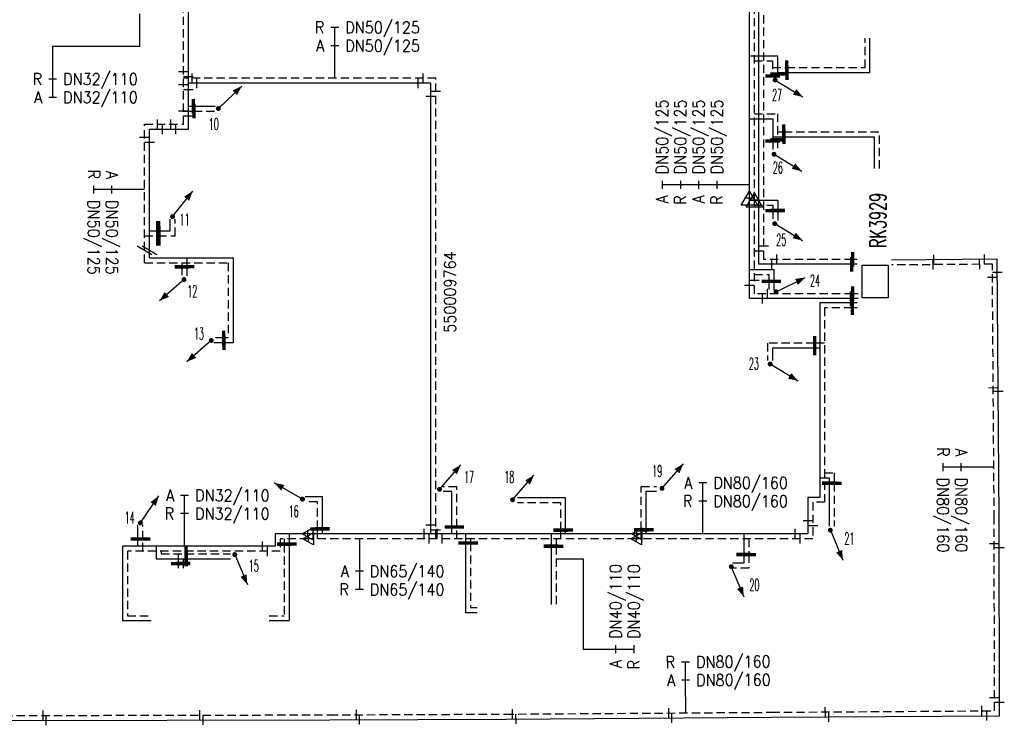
# Model space of a CAD drawing. Header units: millimetres. Extents: x 0 to 118212815, y 0 to 488348790.
# Tile 83 of 143: x 117689385 to 117764992, y 484833827 to 484887964. Entities that reach past the tile are written whole.
import ezdxf
from ezdxf.enums import TextEntityAlignment as Align

# ---------------------------------------------------------------- set-up
doc = ezdxf.new("R2010")
doc.units = ezdxf.units.MM
doc.header["$LTSCALE"] = 200
doc.linetypes.add('HIDDEN2', pattern=[4.7625, 3.175, -1.5875])
for name, color, linetype in [('WW-C-AFSLUITER', 7, 'Continuous'), ('WW-C-isolatieovergang', 7, 'Continuous'), ('WW-C-KAST', 7, 'Continuous'), ('WW-C-mof', 7, 'Continuous'), ('WW-C-stijgstrang', 7, 'Continuous'), ('WW-C-VERLOOP', 7, 'Continuous'), ('WW-I-diam', 7, 'Continuous'), ('WW-I-info', 7, 'Continuous'), ('WW-L-aanvoer', 3, 'Continuous'), ('WW-L-retour', 3, 'HIDDEN2')]:
    doc.layers.add(name, color=color, linetype=linetype)
doc.styles.add('DIN17', font='ROMANS.SHX', dxfattribs={"width": 0.9})

# ---------------------------------------------------------------- blocks, each defined once
blk = doc.blocks.new('LR-VERL')
at = {"color": 0, "linetype": 'ByBlock', "lineweight": -2}
blk.add_lwpolyline([(1.08, 0), (-1.08, -1.25), (-1.08, 1.25)], close=True, dxfattribs=at)
blk = doc.blocks.new('LR-mof')
at = {"color": 0, "linetype": 'ByBlock', "lineweight": -2}
blk.add_line((0, -0.75), (0, 0.75), dxfattribs=at)
blk = doc.blocks.new('LR-styg')
at = {"color": 0, "lineweight": -3}
blk.add_line((0, 0), (2.5, 4.33), dxfattribs=at)
at = {"color": 0, "lineweight": -3, "const_width": 0.375}
blk.add_lwpolyline([(-0.19, 0, 1), (0.19, 0, 1)], format="xyb", close=True, dxfattribs=at)
at = {"color": 0, "lineweight": -3}
blk.add_solid([(2.5, 4.33), (1.32, 3.28), (2.18, 2.78)], dxfattribs=at)
at = {"color": 7, "linetype": 'ByBlock', "lineweight": -2, "style": 'DIN17', "width": 0.5}
blk.add_attdef('*1', text='', height=1.8, dxfattribs=at).set_placement((0, -2.5), align=Align.MIDDLE)
blk = doc.blocks.new('LR-isoov')
at = {"color": 0, "linetype": 'ByBlock', "lineweight": -2}
blk.add_line((0.87, 1.5), (-0.87, -1.5), dxfattribs=at)
blk = doc.blocks.new('LR-DIAB2')
at = {"color": 0, "linetype": 'Continuous', "lineweight": -3}
blk.add_line((0, 5), (0, 7.8), dxfattribs=at)
at = {"color": 0, "lineweight": -3}
blk.add_line((0, 0), (0, 5), dxfattribs=at)
for points in [[(0.61, 7.8), (0, 7.8), (-0.61, 7.8)], [(0.61, 5), (0, 5), (-0.61, 5)]]:
    blk.add_lwpolyline(points, dxfattribs=at)
at = {"color": 1, "lineweight": -3, "style": 'DIN17', "width": 0.9}
for tag, p in [('*1', (-1.61, 7.8)), ('*2', (-1.61, 5.02))]:
    blk.add_attdef(tag, text='', height=1.8, dxfattribs=at).set_placement(p, align=Align.MIDDLE_RIGHT)
for tag, p in [('*11', (1.61, 7.8)), ('*12', (1.61, 5))]:
    blk.add_attdef(tag, text='', height=1.8, dxfattribs=at).set_placement(p, align=Align.MIDDLE_LEFT)
blk = doc.blocks.new('LR-DIAO2')
at = {"color": 0, "lineweight": -3}
blk.add_line((0, 0), (0, -5), dxfattribs=at)
at = {"color": 0, "linetype": 'Continuous', "lineweight": -3}
blk.add_line((0, -5), (0, -7.8), dxfattribs=at)
at = {"color": 0, "lineweight": -3}
for points in [[(0.61, -5), (0, -5), (-0.61, -5)], [(0.61, -7.8), (0, -7.8), (-0.61, -7.8)]]:
    blk.add_lwpolyline(points, dxfattribs=at)
at = {"color": 1, "lineweight": -3, "style": 'DIN17', "width": 0.9}
for tag, p in [('*1', (-1.61, -5)), ('*2', (-1.61, -7.78))]:
    blk.add_attdef(tag, text='', height=1.8, dxfattribs=at).set_placement(p, align=Align.MIDDLE_RIGHT)
for tag, p in [('*11', (1.61, -5)), ('*12', (1.61, -7.8))]:
    blk.add_attdef(tag, text='', height=1.8, dxfattribs=at).set_placement(p, align=Align.MIDDLE_LEFT)
blk = doc.blocks.new('LR-DIAB4')
at = {"color": 0, "linetype": 'Continuous', "lineweight": -3}
for p, q in [((0, 10.6), (0, 13.4)), ((0, 7.8), (0, 10.6)), ((0, 5), (0, 7.8))]:
    blk.add_line(p, q, dxfattribs=at)
at = {"color": 0, "lineweight": -3}
blk.add_line((0, 0), (0, 5), dxfattribs=at)
for points in [[(0.61, 13.4), (0, 13.4), (-0.61, 13.4)], [(0.61, 10.6), (0, 10.6), (-0.61, 10.6)], [(0.61, 7.8), (0, 7.8), (-0.61, 7.8)], [(0.61, 5), (0, 5), (-0.61, 5)]]:
    blk.add_lwpolyline(points, dxfattribs=at)
at = {"color": 1, "lineweight": -3, "style": 'DIN17', "width": 0.9}
for tag, p in [('*1', (-1.61, 13.4)), ('*2', (-1.61, 10.62)), ('*3', (-1.61, 7.82)), ('*4', (-1.61, 5.02))]:
    blk.add_attdef(tag, text='', height=1.8, dxfattribs=at).set_placement(p, align=Align.MIDDLE_RIGHT)
for tag, p in [('*11', (1.61, 13.4)), ('*12', (1.61, 10.6)), ('*13', (1.61, 7.8)), ('*14', (1.61, 5))]:
    blk.add_attdef(tag, text='', height=1.8, dxfattribs=at).set_placement(p, align=Align.MIDDLE_LEFT)
blk = doc.blocks.new('LR-AFS')
at = {"color": 0, "lineweight": -3, "const_width": 0.7}
blk.add_lwpolyline([(0, -1.5), (0, 1.5)], dxfattribs=at)
at = {"color": 7, "linetype": 'ByBlock', "lineweight": -2, "style": 'DIN17', "width": 0.9}
blk.add_attdef('*1', text='', height=2.5, dxfattribs=at).set_placement((0, 5), align=Align.MIDDLE)
at = {"color": 0, "linetype": 'ByBlock', "lineweight": -2, "style": 'DIN17', "width": 0.3, "flags": 1}
for tag, p in [('*2', (2.5, 1.5)), ('OCODE', (-7.5, -2.5)), ('NCODE', (-2.5, -2.5)), ('BC', (2.5, -2.5)), ('RK', (7.5, -2.5)), ('ST', (-7.5, -5)), ('VCODE', (-2.5, -5)), ('NIVO', (2.5, -5)), ('IMM', (7.5, -5)), ('FABR', (-7.5, -7.5)), ('TYPE', (-2.5, -7.5)), ('OPBOUW', (2.5, -7.5)), ('BEDIEN', (7.5, -7.5)), ('VERTR', (-7.5, -10)), ('OPBLEN', (-2.5, -10)), ('HULPST', (2.5, -10)), ('VERLSP', (7.5, -10)), ('DEKM', (-7.5, -12.5)), ('PDATUM', (-2.5, -12.5)), ('OPM', (2.5, -12.5)), ('BORD', (7.5, -12.5)), ('BORDL', (-7.5, -15)), ('BORDX', (-2.5, -15)), ('BORDY', (2.5, -15)), ('BORDZ', (7.5, -15))]:
    blk.add_attdef(tag, text='', height=1.8, dxfattribs=at).set_placement(p, align=Align.MIDDLE)
blk = doc.blocks.new('LR-kast')
at = {"color": 0, "linetype": 'ByBlock', "lineweight": -3}
blk.add_lwpolyline([(-2.5, 2), (2.5, 2), (2.5, -2), (-2.5, -2)], close=True, dxfattribs=at)
at = {"color": 7, "linetype": 'ByBlock', "lineweight": -3, "style": 'DIN17', "width": 0.7}
for tag, p in [('*1', (0, 5)), ('*2', (0, -5))]:
    blk.add_attdef(tag, text='', height=2.5, dxfattribs=at).set_placement(p, align=Align.MIDDLE)
at = {"color": 0, "linetype": 'ByBlock', "lineweight": -2, "style": 'DIN17', "width": 0.3, "flags": 1}
for tag, p in [('OCODE', (5, 1.25)), ('NCODE', (10, 1.25)), ('BC', (15, 1.25)), ('RK', (20, 1.25)), ('ST', (5, -1.25)), ('VCODE', (10, -1.25)), ('NIVO', (15, -1.25)), ('IMM', (20, -1.25))]:
    blk.add_attdef(tag, text='', height=1.8, dxfattribs=at).set_placement(p, align=Align.MIDDLE)
blk = doc.blocks.new('LR-hyp')
at = {"color": 7, "linetype": 'ByBlock', "lineweight": -3, "style": 'DIN17', "width": 0.9}
blk.add_attdef('*1', text='', height=1.8, dxfattribs=at).set_placement((0, 0), align=Align.MIDDLE)
at = {"color": 7, "linetype": 'ByBlock', "lineweight": -2, "style": 'DIN17', "width": 0.9, "flags": 1}
blk.add_attdef('*2', text='', height=1.8, dxfattribs=at).set_placement((0, -5), align=Align.MIDDLE)

msp = doc.modelspace()

# ---------------------------------------------------------------- linework, layer by layer
at = {"layer": 'WW-I-diam'}
for p, q in [((117698578, 484888408), (117698578, 484885908)), ((117698578, 484885908), (117691917, 484885908)), ((117730570, 484846592), (117732643, 484846592)), ((117732643, 484846592), (117732643, 484839661))]:
    msp.add_line(p, q, dxfattribs=at)
at = {"layer": 'WW-L-aanvoer'}
for p, q in [((117746135, 484869198), (117746135, 484896997)), ((117745421, 484874279), (117745421, 484891175)), ((117702338, 484879562), (117702338, 484888738)), ((117754678, 484883905), (117754678, 484886537)), ((117745421, 484885189), (117747578, 484885189)), ((117747578, 484885189), (117747578, 484883803)), ((117747578, 484883905), (117748303, 484883905)), ((117747578, 484883803), (117747578, 484883580)), ((117748303, 484883905), (117754678, 484883905)), ((117720955, 484883090), (117702338, 484883090)), ((117720955, 484848520), (117720955, 484883090)), ((117702338, 484881327), (117702728, 484881327)), ((117702728, 484881327), (117704390, 484881327)), ((117745421, 484880359), (117747206, 484880359)), ((117747206, 484880359), (117747206, 484878667)), ((117699351, 484870279), (117699351, 484879562)), ((117699351, 484879562), (117702338, 484879562)), ((117747206, 484878984), (117748066, 484878984)), ((117748066, 484878984), (117755022, 484878984)), ((117755022, 484876541), (117755022, 484878984)), ((117747206, 484878667), (117747206, 484878006)), ((117745421, 484866562), (117745421, 484874279)), ((117745421, 484874115), (117747597, 484874115)), ((117747597, 484874115), (117747597, 484873328)), ((117747597, 484873328), (117747597, 484872550)), ((117700936, 484871762), (117700936, 484872655)), ((117699351, 484871762), (117700016, 484871762)), ((117700016, 484871762), (117700936, 484871762)), ((117699351, 484869687), (117699351, 484870279)), ((117699351, 484869687), (117705779, 484869687)), ((117702222, 484869687), (117702222, 484869014)), ((117705779, 484869687), (117705779, 484863175)), ((117753271, 484869198), (117746135, 484869198)), ((117753690, 484869198), (117753271, 484869198)), ((117764451, 484869585), (117756321, 484869526)), ((117764597, 484849706), (117764451, 484869585)), ((117702222, 484869014), (117702222, 484868302)), ((117745421, 484868796), (117747293, 484868796)), ((117747293, 484868796), (117747293, 484867884)), ((117747293, 484867884), (117747293, 484867246)), ((117753245, 484866562), (117745421, 484866562)), ((117750815, 484866238), (117750815, 484851316)), ((117753329, 484866238), (117750815, 484866238)), ((117753758, 484866562), (117753245, 484866562)), ((117753695, 484866238), (117753329, 484866238)), ((117705068, 484863175), (117704285, 484863175)), ((117705779, 484863175), (117705068, 484863175)), ((117747198, 484862764), (117747198, 484861826)), ((117750438, 484862764), (117747198, 484862764)), ((117750815, 484862764), (117750438, 484862764)), ((117750815, 484852820), (117751555, 484852820)), ((117751555, 484852820), (117751555, 484852406)), ((117722573, 484851754), (117721897, 484851754)), ((117722573, 484849041), (117722573, 484851754)), ((117737499, 484851780), (117738294, 484851780)), ((117737499, 484848846), (117737499, 484851780)), ((117751555, 484852406), (117751555, 484849095)), ((117712635, 484851365), (117711314, 484851365)), ((117712635, 484848900), (117712635, 484851365)), ((117731306, 484851269), (117727609, 484851269)), ((117731306, 484848820), (117731306, 484851269)), ((117750815, 484851316), (117749912, 484851316)), ((117749912, 484851316), (117749912, 484848520)), ((117764619, 484834565), (117764597, 484849706)), ((117698466, 484848116), (117698466, 484849211)), ((117712635, 484848520), (117712635, 484848900)), ((117722573, 484848520), (117722573, 484849041)), ((117731306, 484848520), (117731306, 484848820)), ((117737499, 484848520), (117737499, 484848846)), ((117698466, 484847566), (117698466, 484848116)), ((117711485, 484848520), (117709012, 484848520)), ((117709012, 484848520), (117709012, 484847566)), ((117710083, 484848520), (117710083, 484847734)), ((117736761, 484848520), (117711485, 484848520)), ((117723630, 484848520), (117723630, 484847823)), ((117730190, 484848520), (117730190, 484847573)), ((117749912, 484848520), (117736761, 484848520)), ((117744989, 484848520), (117744989, 484846929)), ((117709012, 484847566), (117697284, 484847566)), ((117697284, 484847566), (117697284, 484841858)), ((117699867, 484847566), (117699867, 484846594)), ((117710083, 484847734), (117710083, 484841858)), ((117723630, 484847823), (117723630, 484842479)), ((117730190, 484847573), (117730190, 484843086)), ((117699867, 484846594), (117702169, 484846594)), ((117701934, 484846594), (117701934, 484846239)), ((117702169, 484846594), (117705569, 484846594)), ((117744989, 484846929), (117744989, 484846255)), ((117701934, 484846239), (117701934, 484845883)), ((117744989, 484846255), (117744117, 484846255)), ((117723630, 484842479), (117724517, 484842479)), ((117697284, 484841858), (117699483, 484841858)), ((117708554, 484841858), (117710083, 484841858)), ((117726705, 484834306), (117747124, 484834445)), ((117747124, 484834445), (117764619, 484834565)), ((117688194, 484834196), (117713197, 484834248)), ((117713197, 484834248), (117726705, 484834306))]:
    msp.add_line(p, q, dxfattribs=at)
at = {"layer": 'WW-L-retour'}
for p, q in [((117746515, 484869578), (117746515, 484897054)), ((117745801, 484874121), (117745801, 484891377)), ((117701958, 484879942), (117701958, 484888989)), ((117754298, 484884285), (117754298, 484886537)), ((117745801, 484884809), (117747198, 484884809)), ((117747198, 484884809), (117747198, 484883645)), ((117747198, 484884285), (117748271, 484884285)), ((117748271, 484884285), (117754298, 484884285)), ((117721335, 484883470), (117701958, 484883470)), ((117721335, 484848140), (117721335, 484883470)), ((117747198, 484883645), (117747198, 484883580)), ((117701958, 484880947), (117702763, 484880947)), ((117702763, 484880947), (117704390, 484880947)), ((117745801, 484880739), (117747586, 484880739)), ((117747586, 484880739), (117747586, 484878746)), ((117698971, 484870284), (117698971, 484879942)), ((117698971, 484879942), (117701958, 484879942)), ((117747586, 484879364), (117748055, 484879364)), ((117748055, 484879364), (117755402, 484879364)), ((117755402, 484876541), (117755402, 484879364)), ((117747586, 484878746), (117747586, 484878006)), ((117745801, 484866942), (117745801, 484874121)), ((117745801, 484873735), (117747217, 484873735)), ((117747217, 484873735), (117747217, 484873321)), ((117747217, 484873321), (117747217, 484872550)), ((117701316, 484871382), (117701316, 484872655)), ((117698971, 484871382), (117700027, 484871382)), ((117700027, 484871382), (117701316, 484871382)), ((117698971, 484869307), (117698971, 484870284)), ((117698971, 484869307), (117705399, 484869307)), ((117701842, 484869307), (117701842, 484869000)), ((117705399, 484869307), (117705399, 484863555)), ((117753347, 484869578), (117746515, 484869578)), ((117753690, 484869578), (117753347, 484869578)), ((117764074, 484869203), (117756321, 484869146)), ((117764217, 484849704), (117764074, 484869203)), ((117701842, 484869000), (117701842, 484868302)), ((117745801, 484868416), (117746913, 484868416)), ((117746913, 484868416), (117746913, 484867895)), ((117746913, 484867895), (117746913, 484867246)), ((117753347, 484866942), (117745801, 484866942)), ((117753758, 484866942), (117753347, 484866942)), ((117751195, 484865858), (117751195, 484850936)), ((117753325, 484865858), (117751195, 484865858)), ((117753695, 484865858), (117753325, 484865858)), ((117705051, 484863555), (117704285, 484863555)), ((117705399, 484863555), (117705051, 484863555)), ((117746818, 484863144), (117746818, 484861826)), ((117750424, 484863144), (117746818, 484863144)), ((117751195, 484863144), (117750424, 484863144)), ((117751195, 484853200), (117751935, 484853200)), ((117751935, 484853200), (117751935, 484852397)), ((117722953, 484852134), (117721897, 484852134)), ((117722953, 484849035), (117722953, 484852134)), ((117737119, 484852160), (117738294, 484852160)), ((117737119, 484848826), (117737119, 484852160)), ((117751935, 484852397), (117751935, 484849095)), ((117712255, 484850985), (117711314, 484850985)), ((117712255, 484848896), (117712255, 484850985)), ((117730926, 484850889), (117727609, 484850889)), ((117730926, 484848799), (117730926, 484850889)), ((117751195, 484850936), (117750292, 484850936)), ((117750292, 484850936), (117750292, 484848140)), ((117764238, 484834942), (117764217, 484849704)), ((117698846, 484848121), (117698846, 484849211)), ((117712255, 484848140), (117712255, 484848896)), ((117722953, 484848140), (117722953, 484849035)), ((117730926, 484848140), (117730926, 484848799)), ((117737119, 484848140), (117737119, 484848826)), ((117698846, 484847186), (117698846, 484848121)), ((117711532, 484848140), (117709392, 484848140)), ((117709392, 484848140), (117709392, 484847186)), ((117709703, 484848140), (117709703, 484847725)), ((117736717, 484848140), (117711532, 484848140)), ((117724010, 484848140), (117724010, 484847811)), ((117730570, 484848140), (117730570, 484847565)), ((117750292, 484848140), (117736717, 484848140)), ((117745369, 484848140), (117745369, 484846922)), ((117709392, 484847186), (117697664, 484847186)), ((117697664, 484847186), (117697664, 484842238)), ((117700247, 484847186), (117700247, 484846974)), ((117709703, 484847725), (117709703, 484842238)), ((117724010, 484847811), (117724010, 484842859)), ((117730570, 484847565), (117730570, 484843086)), ((117700247, 484846974), (117702160, 484846974)), ((117701554, 484846974), (117701554, 484846231)), ((117702160, 484846974), (117705569, 484846974)), ((117745369, 484846922), (117745369, 484845875)), ((117701554, 484846231), (117701554, 484845883)), ((117745369, 484845875), (117744117, 484845875)), ((117724010, 484842859), (117724517, 484842859)), ((117697664, 484842238), (117699483, 484842238)), ((117708554, 484842238), (117709703, 484842238)), ((117688197, 484834576), (117713195, 484834628)), ((117713195, 484834628), (117726703, 484834686)), ((117726703, 484834686), (117747122, 484834825)), ((117747122, 484834825), (117764238, 484834942))]:
    msp.add_line(p, q, dxfattribs=at)

# ---------------------------------------------------------------- block references
at = {"layer": 'WW-C-AFSLUITER', "linetype": 'Continuous'}
for p, xscale, yscale, zscale in [((117748271, 484884285), 375, 375, 375), ((117748303, 484883905), 375, 375, 375), ((117702728, 484881327), 375, 375, 375), ((117702763, 484880947), 375, 375, 375), ((117748055, 484879364), 375, 375, 375), ((117748066, 484878984), 375, 375, 375), ((117700016, 484871762), 500, 500, 500), ((117700027, 484871382), 500, 500, 500), ((117753271, 484869198), 375, 375, 375), ((117753347, 484869578), 375, 375, 375), ((117753347, 484866942), 375, 375, 375), ((117753245, 484866562), 375, 375, 375), ((117753329, 484866238), 375, 375, 375), ((117753325, 484865858), 375, 375, 375), ((117705051, 484863555), 375, 375, 375), ((117705068, 484863175), 375, 375, 375), ((117750424, 484863144), 375, 375, 375), ((117750438, 484862764), 375, 375, 375), ((117702160, 484846974), 375, 375, 375), ((117702169, 484846594), 375, 375, 375)]:
    msp.add_blockref('LR-AFS', p, dxfattribs=dict(at, xscale=xscale, yscale=yscale, zscale=zscale))
at = {"layer": 'WW-C-AFSLUITER', "linetype": 'Continuous', "xscale": 375, "yscale": 375, "zscale": 375}
for p, rotation in [((117747198, 484883645), 90), ((117747578, 484883803), 90), ((117747206, 484878667), 90), ((117747586, 484878746), 90), ((117747217, 484873321), 90), ((117747597, 484873328), 270), ((117701842, 484869000), 90), ((117702222, 484869014), 90), ((117746913, 484867895), 90), ((117747293, 484867884), 90), ((117751555, 484852406), 90), ((117751935, 484852397), 90), ((117712255, 484848896), 90), ((117712635, 484848900), 90), ((117722573, 484849041), 90), ((117722953, 484849035), 90), ((117730926, 484848799), 90), ((117731306, 484848820), 90), ((117737119, 484848826), 90), ((117737499, 484848846), 90), ((117698466, 484848116), 90), ((117698846, 484848121), 90), ((117723630, 484847823), 90), ((117724010, 484847811), 90), ((117709703, 484847725), 90), ((117710083, 484847734), 90), ((117730190, 484847573), 90), ((117730570, 484847565), 90), ((117744989, 484846929), 90), ((117745369, 484846922), 90), ((117701554, 484846231), 90), ((117701934, 484846239), 90)]:
    msp.add_blockref('LR-AFS', p, dxfattribs=dict(at, rotation=rotation))
at = {"layer": 'WW-C-isolatieovergang', "linetype": 'Continuous', "xscale": 375, "yscale": 375, "zscale": 375, "rotation": 90}
for p in [(117698971, 484870284), (117699351, 484870279)]:
    msp.add_blockref('LR-isoov', p, dxfattribs=at)
at = {"layer": 'WW-C-KAST', "linetype": 'Continuous'}
ref = msp.add_blockref('LR-kast', (117755072, 484867887), dxfattribs=dict(at, xscale=500, yscale=500, zscale=500, rotation=90))
ref.add_attrib('*1', 'RK3929', dxfattribs={"layer": '0', "color": 7, "linetype": 'ByBlock', "lineweight": -3, "height": 1250, "rotation": 90, "style": 'DIN17', "width": 0.65}).set_placement((117755286, 484872562), align=Align.MIDDLE)
at = {"layer": 'WW-C-mof'}
for p, xscale, yscale, zscale, rotation in [((117701958, 484883970), 500, 500, 500, 90), ((117702338, 484883590), 500, 500, 500, 90), ((117719955, 484883090), 500, 500, 500, 180.0000000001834), ((117720335, 484883470), 500, 500, 500, 180), ((117701958, 484882970), 500, 500, 500, 90), ((117702338, 484882590), 500, 500, 500, 90), ((117720955, 484882090), 500, 500, 500, 270), ((117721335, 484882470), 500, 500, 500, 270), ((117701958, 484880942), 500, 500, 500, 90), ((117702338, 484880562), 500, 500, 500, 90), ((117700958, 484879942), 500, 500, 500, 180), ((117701338, 484879562), 500, 500, 500, 180), ((117698971, 484878942), 500, 500, 500, 270), ((117699351, 484878562), 500, 500, 500, 270), ((117745421, 484874279), 500, 500, 500, 90), ((117745801, 484874121), 500, 500, 500, 90), ((117746135, 484870198), 500, 500, 500, 90), ((117746515, 484870578), 500, 500, 500, 90), ((117763451, 484869578), 500, 500, 500, 180.420720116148), ((117763074, 484869195), 499.9999999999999, 499.9999999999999, 499.9999999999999, 180.4207201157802), ((117764458, 484868585), 499.9999999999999, 499.9999999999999, 499.9999999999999, 270.4207201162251), ((117745801, 484867942), 500, 500, 500, 90), ((117764081, 484868203), 500.0000000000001, 500.0000000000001, 500.0000000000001, 270.4207201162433), ((117745421, 484867562), 500, 500, 500, 90), ((117749912, 484849520), 500, 500, 500, 90), ((117711485, 484848520), 375, 375, 375, 180), ((117720955, 484849190), 500, 500, 500, 90), ((117721335, 484848810), 500, 500, 500, 90), ((117736761, 484848520), 375, 375, 375, 180), ((117748912, 484848520), 500, 500, 500, 180), ((117750292, 484849140), 500, 500, 500, 90), ((117708012, 484847566), 500, 500, 500, 180), ((117711532, 484848140), 375, 375, 375, 180), ((117736717, 484848140), 375, 375, 375, 180), ((117749292, 484848140), 500, 500, 500, 180), ((117708392, 484847186), 500, 500, 500, 180), ((117764237, 484835942), 500, 500, 500, 90.08384716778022), ((117763238, 484834935), 500.0000000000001, 500.0000000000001, 500.0000000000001, 180.3904065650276), ((117764617, 484835565), 500.0000000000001, 500.0000000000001, 500.0000000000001, 90.08384716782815), ((117763619, 484834558), 500, 500, 500, 180.3904065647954)]:
    msp.add_blockref('LR-mof', p, dxfattribs=dict(at, xscale=xscale, yscale=yscale, zscale=zscale, rotation=rotation))
at = {"layer": 'WW-C-mof', "xscale": 500, "yscale": 500, "zscale": 500}
for p in [(117702620, 484883470), (117703000, 484883090), (117699971, 484879942), (117700351, 484879562), (117747515, 484869578), (117747135, 484869198), (117746421, 484866562), (117746801, 484866942), (117720455, 484848520), (117721455, 484848520), (117720835, 484848140), (117721835, 484848140)]:
    msp.add_blockref('LR-mof', p, dxfattribs=at)
at = {"layer": 'WW-C-mof', "linetype": 'Continuous'}
for p, xscale, yscale, zscale, rotation in [((117759590, 484869550), 500, 500, 500, 0.4207), ((117759529, 484869169), 500, 500, 500, 0.4207), ((117764143, 484859734), 500, 500, 500, 270.4207), ((117764525, 484859462), 500, 500, 500, 270.4207), ((117764220, 484847780), 500, 500, 500, 270.0838), ((117764600, 484847465), 500, 500, 500, 270.0838), ((117727227, 484834690), 500.0000000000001, 500.0000000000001, 500.0000000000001, 0.3903999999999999), ((117739232, 484834772), 500.0000000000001, 500.0000000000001, 500.0000000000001, 0.3903999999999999), ((117751251, 484834854), 500.0000000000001, 500.0000000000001, 500.0000000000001, 0.3903999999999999), ((117691195, 484834582), 500, 500, 500, 0.1202), ((117691430, 484834202), 500, 500, 500, 0.1202), ((117703229, 484834607), 500, 500, 500, 0.1202), ((117703468, 484834230, -1617), 500, 500, 500, 0.1202), ((117715247, 484834637), 500.0000000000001, 500.0000000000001, 500.0000000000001, 0.2471), ((117715488, 484834258), 500.0000000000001, 500.0000000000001, 500.0000000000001, 0.2471), ((117727494, 484834312), 500.0000000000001, 500.0000000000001, 500.0000000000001, 0.3903999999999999), ((117739464, 484834393), 500.0000000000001, 500.0000000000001, 500.0000000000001, 0.3903999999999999), ((117751522, 484834475), 500.0000000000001, 500.0000000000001, 500.0000000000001, 0.3903999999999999)]:
    msp.add_blockref('LR-mof', p, dxfattribs=dict(at, xscale=xscale, yscale=yscale, zscale=zscale, rotation=rotation))
at = {"layer": 'WW-C-stijgstrang', "linetype": 'Continuous'}
ref = msp.add_blockref('LR-styg', (117747396, 484883334), dxfattribs=dict(at, xscale=499.9999999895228, yscale=499.9999999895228, zscale=500, rotation=268.7263732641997))
ref.add_attrib('*1', '27', dxfattribs={"layer": '0', "color": 7, "linetype": 'ByBlock', "lineweight": -2, "height": 900, "style": 'DIN17', "width": 0.5}).set_placement((117747542, 484882194), align=Align.MIDDLE)
ref = msp.add_blockref('LR-styg', (117704639, 484881153), dxfattribs=dict(at, xscale=499.9999999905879, yscale=499.9999999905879, zscale=499.9999999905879, rotation=343.586876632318))
ref.add_attrib('*1', '10', dxfattribs={"layer": '0', "color": 7, "linetype": 'ByBlock', "lineweight": -2, "height": 900, "style": 'DIN17', "width": 0.5}).set_placement((117704286, 484879954), align=Align.MIDDLE)
ref = msp.add_blockref('LR-styg', (117747308, 484877641), dxfattribs=dict(at, xscale=499.9999999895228, yscale=499.9999999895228, zscale=500, rotation=268.7263732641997))
ref.add_attrib('*1', '26', dxfattribs={"layer": '0', "color": 7, "linetype": 'ByBlock', "lineweight": -2, "height": 900, "style": 'DIN17', "width": 0.5}).set_placement((117747609, 484876622), align=Align.MIDDLE)
ref = msp.add_blockref('LR-styg', (117701125, 484872854), dxfattribs=dict(at, xscale=499.9999999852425, yscale=499.9999999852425, zscale=500, rotation=351.7934383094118))
ref.add_attrib('*1', '11', dxfattribs={"layer": '0', "color": 7, "linetype": 'ByBlock', "lineweight": -2, "height": 900, "style": 'DIN17', "width": 0.5}).set_placement((117702047, 484872631), align=Align.MIDDLE)
ref = msp.add_blockref('LR-styg', (117747368, 484872318), dxfattribs=dict(at, xscale=499.9999999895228, yscale=499.9999999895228, zscale=500, rotation=268.7263732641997))
ref.add_attrib('*1', '25', dxfattribs={"layer": '0', "color": 7, "linetype": 'ByBlock', "lineweight": -2, "height": 900, "style": 'DIN17', "width": 0.5}).set_placement((117747864, 484871077), align=Align.MIDDLE)
ref = msp.add_blockref('LR-styg', (117702003, 484868030), dxfattribs=dict(at, xscale=499.9999999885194, yscale=499.9999999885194, zscale=500, rotation=161.0082103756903))
ref.add_attrib('*1', '12', dxfattribs={"layer": '0', "color": 7, "linetype": 'ByBlock', "lineweight": -2, "height": 900, "style": 'DIN17', "width": 0.5}).set_placement((117702638, 484867128), align=Align.MIDDLE)
ref = msp.add_blockref('LR-styg', (117747462, 484867091), dxfattribs=dict(at, xscale=499.999999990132, yscale=499.999999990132, zscale=499.999999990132, rotation=325.8089076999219))
ref.add_attrib('*1', '24', dxfattribs={"layer": '0', "color": 7, "linetype": 'ByBlock', "lineweight": -2, "height": 900, "style": 'DIN17', "width": 0.5}).set_placement((117750455, 484867941), align=Align.MIDDLE)
ref = msp.add_blockref('LR-styg', (117704097, 484863358), dxfattribs=dict(at, xscale=499.9999999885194, yscale=499.9999999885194, zscale=500, rotation=161.0082103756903))
ref.add_attrib('*1', '13', dxfattribs={"layer": '0', "color": 7, "linetype": 'ByBlock', "lineweight": -2, "height": 900, "style": 'DIN17', "width": 0.5}).set_placement((117703151, 484863871), align=Align.MIDDLE)
ref = msp.add_blockref('LR-styg', (117747015, 484861548), dxfattribs=dict(at, xscale=499.9999999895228, yscale=499.9999999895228, zscale=500, rotation=268.7263732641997))
ref.add_attrib('*1', '23', dxfattribs={"layer": '0', "color": 7, "linetype": 'ByBlock', "lineweight": -2, "height": 900, "style": 'DIN17', "width": 0.5}).set_placement((117745766, 484861576), align=Align.MIDDLE)
ref = msp.add_blockref('LR-styg', (117721623, 484851929), dxfattribs=dict(at, xscale=500.0000000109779, yscale=499.9999999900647, zscale=500, rotation=348.9727180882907))
ref.add_attrib('*1', '17', dxfattribs={"layer": '0', "color": 7, "linetype": 'ByBlock', "lineweight": -2, "height": 900, "style": 'DIN17', "width": 0.5}).set_placement((117723889, 484852883), align=Align.MIDDLE)
ref = msp.add_blockref('LR-styg', (117738707, 484852005), dxfattribs=dict(at, xscale=500.0000000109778, yscale=499.9999999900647, zscale=500, rotation=348.9727180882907))
ref.add_attrib('*1', '19', dxfattribs={"layer": '0', "color": 7, "linetype": 'ByBlock', "lineweight": -2, "height": 900, "style": 'DIN17', "width": 0.5}).set_placement((117738342, 484853333), align=Align.MIDDLE)
ref = msp.add_blockref('LR-styg', (117727234, 484851131), dxfattribs=dict(at, xscale=500.0000000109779, yscale=499.9999999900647, zscale=500, rotation=348.9727180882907))
ref.add_attrib('*1', '18', dxfattribs={"layer": '0', "color": 7, "linetype": 'ByBlock', "lineweight": -2, "height": 900, "style": 'DIN17', "width": 0.5}).set_placement((117726980, 484852882), align=Align.MIDDLE)
ref = msp.add_blockref('LR-styg', (117711100, 484851175), dxfattribs=dict(at, xscale=500, yscale=500, zscale=500, rotation=90))
ref.add_attrib('*1', '16', dxfattribs={"layer": '0', "color": 7, "linetype": 'ByBlock', "lineweight": -2, "height": 900, "style": 'DIN17', "width": 0.5}).set_placement((117710428, 484850251), align=Align.MIDDLE)
ref = msp.add_blockref('LR-styg', (117698656, 484849355), dxfattribs=dict(at, xscale=499.999999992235, yscale=499.999999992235, zscale=499.999999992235, rotation=355.8443856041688))
ref.add_attrib('*1', '14', dxfattribs={"layer": '0', "color": 7, "linetype": 'ByBlock', "lineweight": -2, "height": 900, "style": 'DIN17', "width": 0.5}).set_placement((117697827, 484849753), align=Align.MIDDLE)
ref = msp.add_blockref('LR-styg', (117751636, 484848797), dxfattribs=dict(at, xscale=499.9999999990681, yscale=499.9999999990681, zscale=499.9999999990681, rotation=232.710433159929))
ref.add_attrib('*1', '21', dxfattribs={"layer": '0', "color": 7, "linetype": 'ByBlock', "lineweight": -2, "height": 900, "style": 'DIN17', "width": 0.5}).set_placement((117753099, 484848158), align=Align.MIDDLE)
ref = msp.add_blockref('LR-styg', (117705901, 484846926), dxfattribs=dict(at, xscale=499.9999999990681, yscale=499.9999999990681, zscale=499.9999999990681, rotation=232.710433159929))
ref.add_attrib('*1', '15', dxfattribs={"layer": '0', "color": 7, "linetype": 'ByBlock', "lineweight": -2, "height": 900, "style": 'DIN17', "width": 0.5}).set_placement((117707360, 484846069), align=Align.MIDDLE)
ref = msp.add_blockref('LR-styg', (117744025, 484845998), dxfattribs=dict(at, xscale=499.9999999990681, yscale=499.9999999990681, zscale=499.9999999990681, rotation=232.710433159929))
ref.add_attrib('*1', '20', dxfattribs={"layer": '0', "color": 7, "linetype": 'ByBlock', "lineweight": -2, "height": 900, "style": 'DIN17', "width": 0.5}).set_placement((117745806, 484844604), align=Align.MIDDLE)
at = {"layer": 'WW-C-VERLOOP', "linetype": 'Continuous'}
for p, xscale, yscale, zscale, rotation in [((117745421, 484874279), 500, 500, 500, 90), ((117745801, 484874121), 500, 500, 500, 90), ((117711485, 484848520), 375, 375, 375, 180), ((117736761, 484848520), 375, 375, 375, 180), ((117711532, 484848140), 375, 375, 375, 180), ((117736717, 484848140), 375, 375, 375, 180)]:
    msp.add_blockref('LR-VERL', p, dxfattribs=dict(at, xscale=xscale, yscale=yscale, zscale=zscale, rotation=rotation))
at = {"layer": 'WW-I-diam', "linetype": 'Continuous', "xscale": 500, "yscale": 500, "zscale": 500}
for name, p, values in [('LR-DIAB2', (117713584, 484883470), {'*1': 'R', '*11': 'DN50/125', '*2': 'A', '*12': 'DN50/125'}), ('LR-DIAO2', (117691917, 484885908), {'*1': 'R', '*11': 'DN32/110', '*2': 'A', '*12': 'DN32/110'}), ('LR-DIAB2', (117741843, 484848520), {'*1': 'A', '*11': 'DN80/160', '*2': 'R', '*12': 'DN80/160'}), ('LR-DIAB2', (117702049, 484847566), {'*1': 'A', '*11': 'DN32/110', '*2': 'R', '*12': 'DN32/110'}), ('LR-DIAO2', (117715469, 484848140), {'*1': 'A', '*11': 'DN65/140', '*2': 'R', '*12': 'DN65/140'})]:
    msp.add_blockref(name, p, dxfattribs=at).add_auto_attribs(values)
for name, p, rotation, values in [('LR-DIAB4', (117745421, 484875304), 90, {'*1': 'A', '*11': 'DN50/125', '*2': 'R', '*12': 'DN50/125', '*3': 'A', '*13': 'DN50/125', '*4': 'R', '*14': 'DN50/125'}), ('LR-DIAO2', (117698971, 484874924), 270.0000000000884, {'*1': 'A', '*11': 'DN50/125', '*2': 'R', '*12': 'DN50/125'}), ('LR-DIAO2', (117764188, 484853634), 270.0838471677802, {'*1': 'A', '*11': 'DN80/160', '*2': 'R', '*12': 'DN80/160'}), ('LR-DIAO2', (117732643, 484839661), 90, {'*1': 'A', '*11': 'DN40/110', '*2': 'R', '*12': 'DN40/110'}), ('LR-DIAB2', (117740540, 484834781), 0.3904065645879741, {'*1': 'R', '*11': 'DN80/160', '*2': 'A', '*12': 'DN80/160'})]:
    msp.add_blockref(name, p, dxfattribs=dict(at, rotation=rotation)).add_auto_attribs(values)
at = {"layer": 'WW-I-info', "linetype": 'Continuous', "xscale": 500, "yscale": 500, "zscale": 500, "rotation": 90}
msp.add_blockref('LR-hyp', (117722430, 484867067), dxfattribs=at).add_auto_attribs({'*1': '550009764'})

doc.saveas('drawing.dxf')
